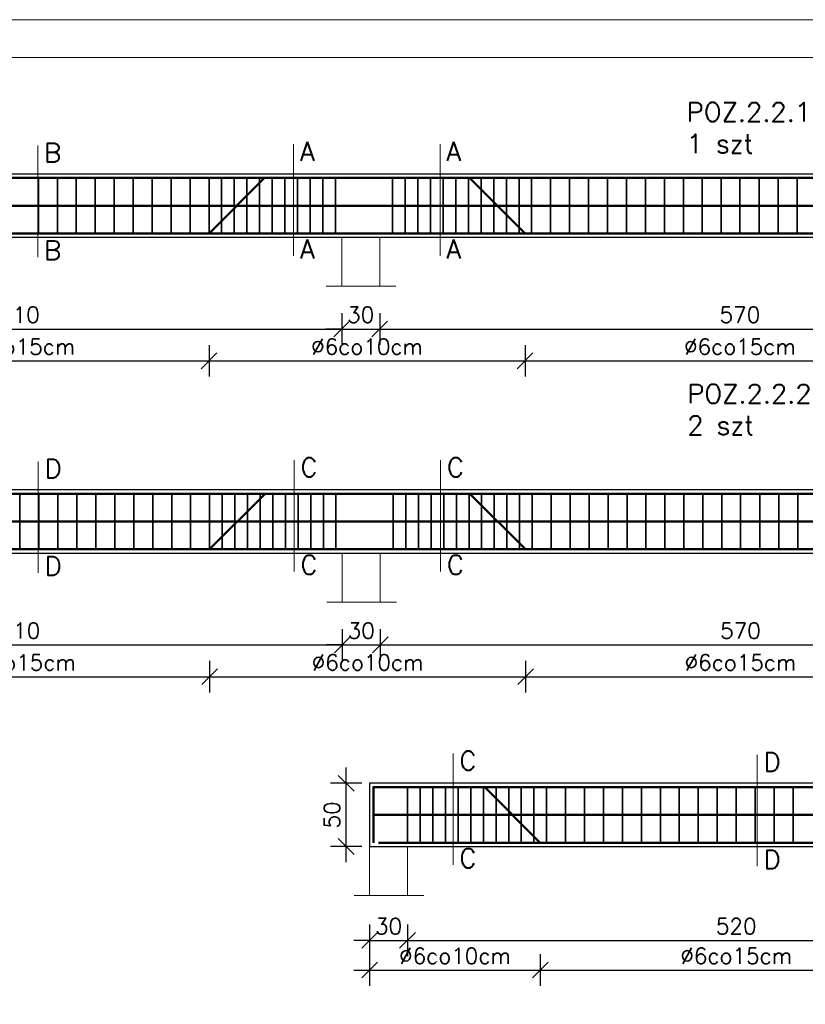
# Model space of a CAD drawing. Extents: x -19 to 9300416, y -12 to 10688993.
# Tile 37 of 106: x 4612697 to 4613319, y 5313402 to 5314181. Entities that reach past the tile are written whole.
import ezdxf

# ---------------------------------------------------------------- set-up
doc = ezdxf.new("R2010")
doc.units = 0
doc.header["$MEASUREMENT"] = 0
for name, color, linetype, lineweight in [('hatch', 253, 'Continuous', 0), ('K-SCIANY CIENKI', 163, 'Continuous', 30), ('K-STAL', 114, 'Continuous', 50), ('K-STAL CIENKI', 92, 'Continuous', 35), ('K-WYMIARY', 7, 'Continuous', 15)]:
    doc.layers.add(name, color=color, linetype=linetype, lineweight=lineweight)
doc.styles.add('Simplex', font='simplex.shx')
doc.dimstyles.new('1do50', dxfattribs={"dimscale": 5, "dimtxt": 2.5, "dimasz": 2.5, "dimexe": 2.5, "dimexo": 0.5, "dimgap": 1, "dimtad": 1, "dimdec": 1, "dimrnd": 0.5, "dimzin": 12, "dimdsep": 46, "dimtxsty": 'Simplex', "dimblk": 'OBLIQUE', "dimcen": 0.5, "dimdle": 2.5, "dimclrd": 256, "dimclre": 256, "dimclrt": 256, "dimadec": 1, "dimazin": 3, "dimtfac": 1, "dimtdec": 1, "dimtix": 1, "dimtmove": 0, "dimatfit": 3, "dimfxl": 0, "dimtolj": 1, "dimtzin": 0, "dimarcsym": 0})

# ---------------------------------------------------------------- blocks, each defined once
blk = doc.blocks.new('_Oblique')
at = {"color": 0, "linetype": 'ByBlock', "lineweight": -2}
blk.add_line((-0.5, -0.5), (0.5, 0.5), dxfattribs=at)
blk = doc.blocks.new('*D1210')
at = {"layer": 'Defpoints', "color": 0, "lineweight": 0, "ltscale": 40}
for p in [(4612952.12, 5313989.42), (4612442.12, 5313980.21), (4612952.12, 5313936.2)]:
    blk.add_point(p, dxfattribs=at)
at = {"layer": 'K-WYMIARY', "lineweight": -2, "ltscale": 40}
for p, q in [((4612442.12, 5313948.7), (4612442.12, 5313923.7)), ((4612952.12, 5313948.7), (4612952.12, 5313923.7)), ((4612429.62, 5313936.2), (4612964.62, 5313936.2))]:
    blk.add_line(p, q, dxfattribs=at)
at = {"layer": 'K-WYMIARY', "lineweight": -2, "ltscale": 40, "xscale": 12.5, "yscale": 12.5, "zscale": 12.5, "rotation": 180}
blk.add_blockref('_Oblique', (4612442.12, 5313936.2), dxfattribs=at)
at = {"layer": 'K-WYMIARY', "lineweight": -2, "ltscale": 40, "xscale": 12.5, "yscale": 12.5, "zscale": 12.5}
blk.add_blockref('_Oblique', (4612952.12, 5313936.2), dxfattribs=at)
at = {"layer": 'K-WYMIARY', "lineweight": 0, "ltscale": 40, "insert": (4612697.12, 5313947.45), "char_height": 12.5, "attachment_point": 5, "style": 'Simplex'}
blk.add_mtext('\\A1;510', dxfattribs=at)
blk = doc.blocks.new('*D1212')
at = {"layer": 'Defpoints', "color": 0, "lineweight": 0, "ltscale": 40}
for p in [(4612952.12, 5313989.42), (4612982.12, 5313970), (4612982.12, 5313936.2)]:
    blk.add_point(p, dxfattribs=at)
at = {"layer": 'K-WYMIARY', "lineweight": -2, "ltscale": 40}
for p, q in [((4612952.12, 5313948.7), (4612952.12, 5313923.7)), ((4612982.12, 5313948.7), (4612982.12, 5313923.7)), ((4612952.12, 5313936.2), (4612939.62, 5313936.2)), ((4612952.12, 5313936.2), (4612982.12, 5313936.2)), ((4612982.12, 5313936.2), (4612994.62, 5313936.2))]:
    blk.add_line(p, q, dxfattribs=at)
at = {"layer": 'K-WYMIARY', "lineweight": -2, "ltscale": 40, "xscale": 12.5, "yscale": 12.5, "zscale": 12.5}
blk.add_blockref('_Oblique', (4612952.12, 5313936.2), dxfattribs=at)
at = {"layer": 'K-WYMIARY', "lineweight": -2, "ltscale": 40, "xscale": 12.5, "yscale": 12.5, "zscale": 12.5, "rotation": 180}
blk.add_blockref('_Oblique', (4612982.12, 5313936.2), dxfattribs=at)
at = {"layer": 'K-WYMIARY', "lineweight": 0, "ltscale": 40, "insert": (4612967.12, 5313947.45), "char_height": 12.5, "attachment_point": 5, "style": 'Simplex'}
blk.add_mtext('\\A1;30', dxfattribs=at)
blk = doc.blocks.new('*D1213')
at = {"layer": 'Defpoints', "color": 0, "lineweight": 0, "ltscale": 40}
for p in [(4612982.12, 5313970), (4613552.12, 5313970), (4613552.12, 5313936.2)]:
    blk.add_point(p, dxfattribs=at)
at = {"layer": 'K-WYMIARY', "lineweight": -2, "ltscale": 40}
for p, q in [((4612982.12, 5313948.7), (4612982.12, 5313923.7)), ((4613552.12, 5313948.7), (4613552.12, 5313923.7)), ((4612969.62, 5313936.2), (4613564.62, 5313936.2))]:
    blk.add_line(p, q, dxfattribs=at)
at = {"layer": 'K-WYMIARY', "lineweight": -2, "ltscale": 40, "xscale": 12.5, "yscale": 12.5, "zscale": 12.5, "rotation": 180}
blk.add_blockref('_Oblique', (4612982.12, 5313936.2), dxfattribs=at)
at = {"layer": 'K-WYMIARY', "lineweight": -2, "ltscale": 40, "xscale": 12.5, "yscale": 12.5, "zscale": 12.5}
blk.add_blockref('_Oblique', (4613552.12, 5313936.2), dxfattribs=at)
at = {"layer": 'K-WYMIARY', "lineweight": 0, "ltscale": 40, "insert": (4613267.12, 5313947.45), "char_height": 12.5, "attachment_point": 5, "style": 'Simplex'}
blk.add_mtext('\\A1;570', dxfattribs=at)
blk = doc.blocks.new('*D1218')
at = {"layer": 'Defpoints', "color": 0, "lineweight": 0, "ltscale": 40}
for p in [(4612847.12, 5314008.83), (4612547.12, 5313936.2), (4612847.12, 5313911.01)]:
    blk.add_point(p, dxfattribs=at)
at = {"layer": 'K-WYMIARY', "lineweight": -2, "ltscale": 40}
for p, q in [((4612547.12, 5313923.51), (4612547.12, 5313898.51)), ((4612847.12, 5313923.51), (4612847.12, 5313898.51)), ((4612534.62, 5313911.01), (4612859.62, 5313911.01))]:
    blk.add_line(p, q, dxfattribs=at)
at = {"layer": 'K-WYMIARY', "lineweight": -2, "ltscale": 40, "xscale": 12.5, "yscale": 12.5, "zscale": 12.5, "rotation": 180}
blk.add_blockref('_Oblique', (4612547.12, 5313911.01), dxfattribs=at)
at = {"layer": 'K-WYMIARY', "lineweight": -2, "ltscale": 40, "xscale": 12.5, "yscale": 12.5, "zscale": 12.5}
blk.add_blockref('_Oblique', (4612847.12, 5313911.01), dxfattribs=at)
at = {"layer": 'K-WYMIARY', "lineweight": 0, "ltscale": 40, "insert": (4612697.12, 5313922.26), "char_height": 12.5, "attachment_point": 5, "style": 'Simplex'}
blk.add_mtext('\\A1;∅6co15cm', dxfattribs=at)
blk = doc.blocks.new('*D1219')
at = {"layer": 'Defpoints', "color": 0, "lineweight": 0, "ltscale": 40}
for p in [(4612847.12, 5314008.83), (4613097.12, 5314008.83), (4613097.12, 5313911.01)]:
    blk.add_point(p, dxfattribs=at)
at = {"layer": 'K-WYMIARY', "lineweight": -2, "ltscale": 40}
for p, q in [((4612847.12, 5313923.51), (4612847.12, 5313898.51)), ((4613097.12, 5313923.51), (4613097.12, 5313898.51)), ((4612834.62, 5313911.01), (4613109.62, 5313911.01))]:
    blk.add_line(p, q, dxfattribs=at)
at = {"layer": 'K-WYMIARY', "lineweight": -2, "ltscale": 40, "xscale": 12.5, "yscale": 12.5, "zscale": 12.5, "rotation": 180}
blk.add_blockref('_Oblique', (4612847.12, 5313911.01), dxfattribs=at)
at = {"layer": 'K-WYMIARY', "lineweight": -2, "ltscale": 40, "xscale": 12.5, "yscale": 12.5, "zscale": 12.5}
blk.add_blockref('_Oblique', (4613097.12, 5313911.01), dxfattribs=at)
at = {"layer": 'K-WYMIARY', "lineweight": 0, "ltscale": 40, "insert": (4612972.12, 5313922.26), "char_height": 12.5, "attachment_point": 5, "style": 'Simplex'}
blk.add_mtext('\\A1;∅6co10cm', dxfattribs=at)
blk = doc.blocks.new('*D1220')
at = {"layer": 'Defpoints', "color": 0, "lineweight": 0, "ltscale": 40}
for p in [(4613097.12, 5314008.83), (4613437.12, 5314008.83), (4613437.12, 5313911.01)]:
    blk.add_point(p, dxfattribs=at)
at = {"layer": 'K-WYMIARY', "lineweight": -2, "ltscale": 40}
for p, q in [((4613097.12, 5313923.51), (4613097.12, 5313898.51)), ((4613437.12, 5313923.51), (4613437.12, 5313898.51)), ((4613084.62, 5313911.01), (4613449.62, 5313911.01))]:
    blk.add_line(p, q, dxfattribs=at)
at = {"layer": 'K-WYMIARY', "lineweight": -2, "ltscale": 40, "xscale": 12.5, "yscale": 12.5, "zscale": 12.5, "rotation": 180}
blk.add_blockref('_Oblique', (4613097.12, 5313911.01), dxfattribs=at)
at = {"layer": 'K-WYMIARY', "lineweight": -2, "ltscale": 40, "xscale": 12.5, "yscale": 12.5, "zscale": 12.5}
blk.add_blockref('_Oblique', (4613437.12, 5313911.01), dxfattribs=at)
at = {"layer": 'K-WYMIARY', "lineweight": 0, "ltscale": 40, "insert": (4613267.12, 5313922.26), "char_height": 12.5, "attachment_point": 5, "style": 'Simplex'}
blk.add_mtext('\\A1;∅6co15cm', dxfattribs=at)
blk = doc.blocks.new('*D1224')
at = {"layer": 'Defpoints', "color": 0, "lineweight": 0, "ltscale": 40}
for p in [(4612952.57, 5313739.44), (4612442.57, 5313730.23), (4612952.57, 5313686.22)]:
    blk.add_point(p, dxfattribs=at)
at = {"layer": 'K-WYMIARY', "lineweight": -2, "ltscale": 40}
for p, q in [((4612442.57, 5313698.72), (4612442.57, 5313673.72)), ((4612952.57, 5313698.72), (4612952.57, 5313673.72)), ((4612430.07, 5313686.22), (4612965.07, 5313686.22))]:
    blk.add_line(p, q, dxfattribs=at)
at = {"layer": 'K-WYMIARY', "lineweight": -2, "ltscale": 40, "xscale": 12.5, "yscale": 12.5, "zscale": 12.5, "rotation": 180}
blk.add_blockref('_Oblique', (4612442.57, 5313686.22), dxfattribs=at)
at = {"layer": 'K-WYMIARY', "lineweight": -2, "ltscale": 40, "xscale": 12.5, "yscale": 12.5, "zscale": 12.5}
blk.add_blockref('_Oblique', (4612952.57, 5313686.22), dxfattribs=at)
at = {"layer": 'K-WYMIARY', "lineweight": 0, "ltscale": 40, "insert": (4612697.57, 5313697.47), "char_height": 12.5, "attachment_point": 5, "style": 'Simplex'}
blk.add_mtext('\\A1;510', dxfattribs=at)
blk = doc.blocks.new('*D1226')
at = {"layer": 'Defpoints', "color": 0, "lineweight": 0, "ltscale": 40}
for p in [(4612952.57, 5313739.44), (4612982.57, 5313720.02), (4612982.57, 5313686.22)]:
    blk.add_point(p, dxfattribs=at)
at = {"layer": 'K-WYMIARY', "lineweight": -2, "ltscale": 40}
for p, q in [((4612952.57, 5313698.72), (4612952.57, 5313673.72)), ((4612982.57, 5313698.72), (4612982.57, 5313673.72)), ((4612952.57, 5313686.22), (4612940.07, 5313686.22)), ((4612952.57, 5313686.22), (4612982.57, 5313686.22)), ((4612982.57, 5313686.22), (4612995.07, 5313686.22))]:
    blk.add_line(p, q, dxfattribs=at)
at = {"layer": 'K-WYMIARY', "lineweight": -2, "ltscale": 40, "xscale": 12.5, "yscale": 12.5, "zscale": 12.5}
blk.add_blockref('_Oblique', (4612952.57, 5313686.22), dxfattribs=at)
at = {"layer": 'K-WYMIARY', "lineweight": -2, "ltscale": 40, "xscale": 12.5, "yscale": 12.5, "zscale": 12.5, "rotation": 180}
blk.add_blockref('_Oblique', (4612982.57, 5313686.22), dxfattribs=at)
at = {"layer": 'K-WYMIARY', "lineweight": 0, "ltscale": 40, "insert": (4612967.57, 5313697.47), "char_height": 12.5, "attachment_point": 5, "style": 'Simplex'}
blk.add_mtext('\\A1;30', dxfattribs=at)
blk = doc.blocks.new('*D1227')
at = {"layer": 'Defpoints', "color": 0, "lineweight": 0, "ltscale": 40}
for p in [(4612982.57, 5313720.02), (4613552.57, 5313720.02), (4613552.57, 5313686.22)]:
    blk.add_point(p, dxfattribs=at)
at = {"layer": 'K-WYMIARY', "lineweight": -2, "ltscale": 40}
for p, q in [((4612982.57, 5313698.72), (4612982.57, 5313673.72)), ((4613552.57, 5313698.72), (4613552.57, 5313673.72)), ((4612970.07, 5313686.22), (4613565.07, 5313686.22))]:
    blk.add_line(p, q, dxfattribs=at)
at = {"layer": 'K-WYMIARY', "lineweight": -2, "ltscale": 40, "xscale": 12.5, "yscale": 12.5, "zscale": 12.5, "rotation": 180}
blk.add_blockref('_Oblique', (4612982.57, 5313686.22), dxfattribs=at)
at = {"layer": 'K-WYMIARY', "lineweight": -2, "ltscale": 40, "xscale": 12.5, "yscale": 12.5, "zscale": 12.5}
blk.add_blockref('_Oblique', (4613552.57, 5313686.22), dxfattribs=at)
at = {"layer": 'K-WYMIARY', "lineweight": 0, "ltscale": 40, "insert": (4613267.57, 5313697.47), "char_height": 12.5, "attachment_point": 5, "style": 'Simplex'}
blk.add_mtext('\\A1;570', dxfattribs=at)
blk = doc.blocks.new('*D1232')
at = {"layer": 'Defpoints', "color": 0, "lineweight": 0, "ltscale": 40}
for p in [(4612847.57, 5313758.85), (4612547.57, 5313686.22), (4612847.57, 5313661.03)]:
    blk.add_point(p, dxfattribs=at)
at = {"layer": 'K-WYMIARY', "lineweight": -2, "ltscale": 40}
for p, q in [((4612547.57, 5313673.53), (4612547.57, 5313648.53)), ((4612847.57, 5313673.53), (4612847.57, 5313648.53)), ((4612535.07, 5313661.03), (4612860.07, 5313661.03))]:
    blk.add_line(p, q, dxfattribs=at)
at = {"layer": 'K-WYMIARY', "lineweight": -2, "ltscale": 40, "xscale": 12.5, "yscale": 12.5, "zscale": 12.5, "rotation": 180}
blk.add_blockref('_Oblique', (4612547.57, 5313661.03), dxfattribs=at)
at = {"layer": 'K-WYMIARY', "lineweight": -2, "ltscale": 40, "xscale": 12.5, "yscale": 12.5, "zscale": 12.5}
blk.add_blockref('_Oblique', (4612847.57, 5313661.03), dxfattribs=at)
at = {"layer": 'K-WYMIARY', "lineweight": 0, "ltscale": 40, "insert": (4612697.57, 5313672.28), "char_height": 12.5, "attachment_point": 5, "style": 'Simplex'}
blk.add_mtext('\\A1;∅6co15cm', dxfattribs=at)
blk = doc.blocks.new('*D1233')
at = {"layer": 'Defpoints', "color": 0, "lineweight": 0, "ltscale": 40}
for p in [(4612847.57, 5313758.85), (4613097.57, 5313758.85), (4613097.57, 5313661.03)]:
    blk.add_point(p, dxfattribs=at)
at = {"layer": 'K-WYMIARY', "lineweight": -2, "ltscale": 40}
for p, q in [((4612847.57, 5313673.53), (4612847.57, 5313648.53)), ((4613097.57, 5313673.53), (4613097.57, 5313648.53)), ((4612835.07, 5313661.03), (4613110.07, 5313661.03))]:
    blk.add_line(p, q, dxfattribs=at)
at = {"layer": 'K-WYMIARY', "lineweight": -2, "ltscale": 40, "xscale": 12.5, "yscale": 12.5, "zscale": 12.5, "rotation": 180}
blk.add_blockref('_Oblique', (4612847.57, 5313661.03), dxfattribs=at)
at = {"layer": 'K-WYMIARY', "lineweight": -2, "ltscale": 40, "xscale": 12.5, "yscale": 12.5, "zscale": 12.5}
blk.add_blockref('_Oblique', (4613097.57, 5313661.03), dxfattribs=at)
at = {"layer": 'K-WYMIARY', "lineweight": 0, "ltscale": 40, "insert": (4612972.57, 5313672.28), "char_height": 12.5, "attachment_point": 5, "style": 'Simplex'}
blk.add_mtext('\\A1;∅6co10cm', dxfattribs=at)
blk = doc.blocks.new('*D1234')
at = {"layer": 'Defpoints', "color": 0, "lineweight": 0, "ltscale": 40}
for p in [(4613097.57, 5313758.85), (4613437.57, 5313758.85), (4613437.57, 5313661.03)]:
    blk.add_point(p, dxfattribs=at)
at = {"layer": 'K-WYMIARY', "lineweight": -2, "ltscale": 40}
for p, q in [((4613097.57, 5313673.53), (4613097.57, 5313648.53)), ((4613437.57, 5313673.53), (4613437.57, 5313648.53)), ((4613085.07, 5313661.03), (4613450.07, 5313661.03))]:
    blk.add_line(p, q, dxfattribs=at)
at = {"layer": 'K-WYMIARY', "lineweight": -2, "ltscale": 40, "xscale": 12.5, "yscale": 12.5, "zscale": 12.5, "rotation": 180}
blk.add_blockref('_Oblique', (4613097.57, 5313661.03), dxfattribs=at)
at = {"layer": 'K-WYMIARY', "lineweight": -2, "ltscale": 40, "xscale": 12.5, "yscale": 12.5, "zscale": 12.5}
blk.add_blockref('_Oblique', (4613437.57, 5313661.03), dxfattribs=at)
at = {"layer": 'K-WYMIARY', "lineweight": 0, "ltscale": 40, "insert": (4613267.57, 5313672.28), "char_height": 12.5, "attachment_point": 5, "style": 'Simplex'}
blk.add_mtext('\\A1;∅6co15cm', dxfattribs=at)
blk = doc.blocks.new('*D1254')
at = {"layer": 'Defpoints', "color": 0, "lineweight": 0, "ltscale": 40}
for p in [(4612974.19, 5313487.79), (4613109.19, 5313453.99), (4613109.19, 5313428.8)]:
    blk.add_point(p, dxfattribs=at)
at = {"layer": 'K-WYMIARY', "lineweight": -2, "ltscale": 40}
for p, q in [((4612974.19, 5313441.3), (4612974.19, 5313416.3)), ((4613109.19, 5313441.3), (4613109.19, 5313416.3)), ((4612961.69, 5313428.8), (4613121.69, 5313428.8))]:
    blk.add_line(p, q, dxfattribs=at)
at = {"layer": 'K-WYMIARY', "lineweight": -2, "ltscale": 40, "xscale": 12.5, "yscale": 12.5, "zscale": 12.5, "rotation": 180}
blk.add_blockref('_Oblique', (4612974.19, 5313428.8), dxfattribs=at)
at = {"layer": 'K-WYMIARY', "lineweight": -2, "ltscale": 40, "xscale": 12.5, "yscale": 12.5, "zscale": 12.5}
blk.add_blockref('_Oblique', (4613109.19, 5313428.8), dxfattribs=at)
at = {"layer": 'K-WYMIARY', "lineweight": 0, "ltscale": 40, "insert": (4613041.69, 5313440.05), "char_height": 12.5, "attachment_point": 5, "style": 'Simplex'}
blk.add_mtext('\\A1;∅6co10cm', dxfattribs=at)
blk = doc.blocks.new('*D1255')
at = {"layer": 'Defpoints', "color": 0, "lineweight": 0, "ltscale": 40}
for p in [(4613419.19, 5313526.61), (4613109.19, 5313453.99), (4613419.19, 5313428.8)]:
    blk.add_point(p, dxfattribs=at)
at = {"layer": 'K-WYMIARY', "lineweight": -2, "ltscale": 40}
for p, q in [((4613109.19, 5313441.3), (4613109.19, 5313416.3)), ((4613419.19, 5313441.3), (4613419.19, 5313416.3)), ((4613096.69, 5313428.8), (4613431.69, 5313428.8))]:
    blk.add_line(p, q, dxfattribs=at)
at = {"layer": 'K-WYMIARY', "lineweight": -2, "ltscale": 40, "xscale": 12.5, "yscale": 12.5, "zscale": 12.5, "rotation": 180}
blk.add_blockref('_Oblique', (4613109.19, 5313428.8), dxfattribs=at)
at = {"layer": 'K-WYMIARY', "lineweight": -2, "ltscale": 40, "xscale": 12.5, "yscale": 12.5, "zscale": 12.5}
blk.add_blockref('_Oblique', (4613419.19, 5313428.8), dxfattribs=at)
at = {"layer": 'K-WYMIARY', "lineweight": 0, "ltscale": 40, "insert": (4613264.19, 5313440.05), "char_height": 12.5, "attachment_point": 5, "style": 'Simplex'}
blk.add_mtext('\\A1;∅6co15cm', dxfattribs=at)
blk = doc.blocks.new('*D1259')
at = {"layer": 'Defpoints', "color": 0, "lineweight": 0, "ltscale": 40}
for p in [(4612974.19, 5313526.61), (4613004.19, 5313526.61), (4613004.19, 5313452.28)]:
    blk.add_point(p, dxfattribs=at)
at = {"layer": 'K-WYMIARY', "lineweight": -2, "ltscale": 40}
for p, q in [((4612974.19, 5313464.78), (4612974.19, 5313439.78)), ((4613004.19, 5313464.78), (4613004.19, 5313439.78)), ((4612974.19, 5313452.28), (4612961.69, 5313452.28)), ((4612974.19, 5313452.28), (4613004.19, 5313452.28)), ((4613004.19, 5313452.28), (4613016.69, 5313452.28))]:
    blk.add_line(p, q, dxfattribs=at)
at = {"layer": 'K-WYMIARY', "lineweight": -2, "ltscale": 40, "xscale": 12.5, "yscale": 12.5, "zscale": 12.5}
blk.add_blockref('_Oblique', (4612974.19, 5313452.28), dxfattribs=at)
at = {"layer": 'K-WYMIARY', "lineweight": -2, "ltscale": 40, "xscale": 12.5, "yscale": 12.5, "zscale": 12.5, "rotation": 180}
blk.add_blockref('_Oblique', (4613004.19, 5313452.28), dxfattribs=at)
at = {"layer": 'K-WYMIARY', "lineweight": 0, "ltscale": 40, "insert": (4612989.19, 5313463.53), "char_height": 12.5, "attachment_point": 5, "style": 'Simplex'}
blk.add_mtext('\\A1;30', dxfattribs=at)
blk = doc.blocks.new('*D1260')
at = {"layer": 'Defpoints', "color": 0, "lineweight": 0, "ltscale": 40}
for p in [(4613004.19, 5313526.61), (4613524.19, 5313487.79), (4613524.19, 5313452.28)]:
    blk.add_point(p, dxfattribs=at)
at = {"layer": 'K-WYMIARY', "lineweight": -2, "ltscale": 40}
for p, q in [((4613004.19, 5313464.78), (4613004.19, 5313439.78)), ((4613524.19, 5313464.78), (4613524.19, 5313439.78)), ((4612991.69, 5313452.28), (4613536.69, 5313452.28))]:
    blk.add_line(p, q, dxfattribs=at)
at = {"layer": 'K-WYMIARY', "lineweight": -2, "ltscale": 40, "xscale": 12.5, "yscale": 12.5, "zscale": 12.5, "rotation": 180}
blk.add_blockref('_Oblique', (4613004.19, 5313452.28), dxfattribs=at)
at = {"layer": 'K-WYMIARY', "lineweight": -2, "ltscale": 40, "xscale": 12.5, "yscale": 12.5, "zscale": 12.5}
blk.add_blockref('_Oblique', (4613524.19, 5313452.28), dxfattribs=at)
at = {"layer": 'K-WYMIARY', "lineweight": 0, "ltscale": 40, "insert": (4613264.19, 5313463.53), "char_height": 12.5, "attachment_point": 5, "style": 'Simplex'}
blk.add_mtext('\\A1;520', dxfattribs=at)
blk = doc.blocks.new('*D1276')
at = {"layer": 'Defpoints', "color": 0, "lineweight": 0, "ltscale": 40}
for p in [(4612955.6, 5313576.61), (4614124.19, 5313576.61), (4614124.19, 5313526.61)]:
    blk.add_point(p, dxfattribs=at)
at = {"layer": 'K-WYMIARY', "lineweight": -2, "ltscale": 40}
for p, q in [((4612955.6, 5313514.11), (4612955.6, 5313589.11)), ((4612968.1, 5313576.61), (4612943.1, 5313576.61)), ((4612968.1, 5313526.61), (4612943.1, 5313526.61))]:
    blk.add_line(p, q, dxfattribs=at)
at = {"layer": 'K-WYMIARY', "lineweight": -2, "ltscale": 40, "xscale": 12.5, "yscale": 12.5, "zscale": 12.5}
for p, rotation in [((4612955.6, 5313576.61), 90), ((4612955.6, 5313526.61), 270)]:
    blk.add_blockref('_Oblique', p, dxfattribs=dict(at, rotation=rotation))
at = {"layer": 'K-WYMIARY', "lineweight": 0, "ltscale": 40, "insert": (4612944.35, 5313551.61), "char_height": 12.5, "attachment_point": 5, "rotation": 90, "style": 'Simplex'}
blk.add_mtext('\\A1;50', dxfattribs=at)
blk = doc.blocks.new('*D1277')
at = {"layer": 'Defpoints', "color": 0, "lineweight": 0, "ltscale": 40}
for p in [(4612398.63, 5313808.85), (4614122.57, 5313808.85), (4614122.57, 5313758.85)]:
    blk.add_point(p, dxfattribs=at)
at = {"layer": 'K-WYMIARY', "lineweight": -2, "ltscale": 40}
for p, q in [((4612398.63, 5313746.35), (4612398.63, 5313821.35)), ((4612411.13, 5313808.85), (4612386.13, 5313808.85)), ((4612411.13, 5313758.85), (4612386.13, 5313758.85))]:
    blk.add_line(p, q, dxfattribs=at)
at = {"layer": 'K-WYMIARY', "lineweight": -2, "ltscale": 40, "xscale": 12.5, "yscale": 12.5, "zscale": 12.5}
for p, rotation in [((4612398.63, 5313808.85), 90), ((4612398.63, 5313758.85), 270)]:
    blk.add_blockref('_Oblique', p, dxfattribs=dict(at, rotation=rotation))
at = {"layer": 'K-WYMIARY', "lineweight": 0, "ltscale": 40, "insert": (4612387.38, 5313783.85), "char_height": 12.5, "attachment_point": 5, "rotation": 90, "style": 'Simplex'}
blk.add_mtext('\\A1;50', dxfattribs=at)
blk = doc.blocks.new('*D1278')
at = {"layer": 'Defpoints', "color": 0, "lineweight": 0, "ltscale": 40}
for p in [(4612398.02, 5314058.83), (4614122.12, 5314058.83), (4614122.12, 5314008.83)]:
    blk.add_point(p, dxfattribs=at)
at = {"layer": 'K-WYMIARY', "lineweight": -2, "ltscale": 40}
for p, q in [((4612398.02, 5313996.33), (4612398.02, 5314071.33)), ((4612410.52, 5314058.83), (4612385.52, 5314058.83)), ((4612410.52, 5314008.83), (4612385.52, 5314008.83))]:
    blk.add_line(p, q, dxfattribs=at)
at = {"layer": 'K-WYMIARY', "lineweight": -2, "ltscale": 40, "xscale": 12.5, "yscale": 12.5, "zscale": 12.5}
for p, rotation in [((4612398.02, 5314058.83), 90), ((4612398.02, 5314008.83), 270)]:
    blk.add_blockref('_Oblique', p, dxfattribs=dict(at, rotation=rotation))
at = {"layer": 'K-WYMIARY', "lineweight": 0, "ltscale": 40, "insert": (4612386.77, 5314033.83), "char_height": 12.5, "attachment_point": 5, "rotation": 90, "style": 'Simplex'}
blk.add_mtext('\\A1;50', dxfattribs=at)

msp = doc.modelspace()

# ---------------------------------------------------------------- linework, layer by layer
at = {"layer": 'hatch', "color": 252}
for points in [[(4612076.09, 5312707.03), (4614176.09, 5312707.03), (4614176.09, 5314181.03), (4612076.09, 5314181.03)], [(4612076.09, 5312707.03), (4614176.09, 5312707.03), (4614176.09, 5314181.03), (4612076.09, 5314181.03)], [(4612236.09, 5314151.03), (4614146.09, 5314151.03), (4614146.09, 5312737.03), (4612236.09, 5312737.03)]]:
    msp.add_lwpolyline(points, close=True, dxfattribs=at)
at = {"layer": 'K-SCIANY CIENKI'}
for points in [[(4612412.12, 5314008.83), (4614122.12, 5314008.83), (4614122.12, 5314058.83), (4612412.12, 5314058.83)], [(4612412.57, 5313758.85), (4614122.57, 5313758.85), (4614122.57, 5313808.85), (4612412.57, 5313808.85)], [(4612974.19, 5313526.61), (4614124.19, 5313526.61), (4614124.19, 5313576.61), (4612974.19, 5313576.61)]]:
    msp.add_lwpolyline(points, close=True, dxfattribs=at)
at = {"layer": 'K-STAL'}
for points in [[(4612415.12, 5314055.83), (4614119.12, 5314055.83)], [(4612847.12, 5314011.83), (4612891.12, 5314055.83), (4613053.12, 5314055.83), (4613097.12, 5314011.83)], [(4612415.12, 5314033.83), (4614119.12, 5314033.83)], [(4614117.61, 5314011.83), (4612417.12, 5314011.83)], [(4612415.57, 5313805.85), (4614119.57, 5313805.85)], [(4612847.57, 5313761.85), (4612891.57, 5313805.85), (4613053.57, 5313805.85), (4613097.57, 5313761.85)], [(4612415.57, 5313783.85), (4614119.57, 5313783.85)], [(4614118.06, 5313761.85), (4612417.56, 5313761.85)], [(4612977.19, 5313529.61), (4612977.19, 5313573.61), (4614121.19, 5313573.61), (4614121.19, 5313529.61)], [(4612977.19, 5313573.61), (4613065.19, 5313573.61), (4613109.19, 5313529.61)], [(4612977.19, 5313551.61), (4614121.19, 5313551.61)], [(4614118.52, 5313529.61), (4612981.15, 5313529.61)]]:
    msp.add_lwpolyline(points, dxfattribs=at)
at = {"layer": 'K-STAL CIENKI', "color": 2}
for p, q in [((4612712.12, 5314011.83), (4612712.12, 5314055.83)), ((4612727.12, 5314011.83), (4612727.12, 5314055.83)), ((4612742.12, 5314011.83), (4612742.12, 5314055.83)), ((4612757.12, 5314011.83), (4612757.12, 5314055.83)), ((4612772.12, 5314011.83), (4612772.12, 5314055.83)), ((4612787.12, 5314011.83), (4612787.12, 5314055.83)), ((4612802.12, 5314011.83), (4612802.12, 5314055.83)), ((4612817.12, 5314011.83), (4612817.12, 5314055.83)), ((4612832.12, 5314011.83), (4612832.12, 5314055.83)), ((4612847.12, 5314011.83), (4612847.12, 5314055.83)), ((4612857.12, 5314011.83), (4612857.12, 5314055.83)), ((4612867.12, 5314011.83), (4612867.12, 5314055.83)), ((4612877.12, 5314011.83), (4612877.12, 5314055.83)), ((4612887.12, 5314011.83), (4612887.12, 5314055.83)), ((4612897.12, 5314011.83), (4612897.12, 5314055.83)), ((4612907.12, 5314011.83), (4612907.12, 5314055.83)), ((4612917.12, 5314011.83), (4612917.12, 5314055.83)), ((4612927.12, 5314011.83), (4612927.12, 5314055.83)), ((4612937.12, 5314011.83), (4612937.12, 5314055.83)), ((4612947.12, 5314011.83), (4612947.12, 5314055.83)), ((4612992.36, 5314011.83), (4612992.36, 5314055.83)), ((4613002.36, 5314011.83), (4613002.36, 5314055.83)), ((4613012.36, 5314011.83), (4613012.36, 5314055.83)), ((4613022.36, 5314011.83), (4613022.36, 5314055.83)), ((4613032.36, 5314011.83), (4613032.36, 5314055.83)), ((4613042.36, 5314011.83), (4613042.36, 5314055.83)), ((4613052.36, 5314011.83), (4613052.36, 5314055.83)), ((4613062.36, 5314011.83), (4613062.36, 5314055.83)), ((4613072.36, 5314011.83), (4613072.36, 5314055.83)), ((4613082.36, 5314011.83), (4613082.36, 5314055.83)), ((4613092.36, 5314011.83), (4613092.36, 5314055.83)), ((4613102.36, 5314011.83), (4613102.36, 5314055.83)), ((4613117.36, 5314011.83), (4613117.36, 5314055.83)), ((4613132.36, 5314011.83), (4613132.36, 5314055.83)), ((4613147.36, 5314011.83), (4613147.36, 5314055.83)), ((4613162.36, 5314011.83), (4613162.36, 5314055.83)), ((4613177.36, 5314011.83), (4613177.36, 5314055.83)), ((4613192.36, 5314011.83), (4613192.36, 5314055.83)), ((4613207.36, 5314011.83), (4613207.36, 5314055.83)), ((4613222.36, 5314011.83), (4613222.36, 5314055.83)), ((4613237.36, 5314011.83), (4613237.36, 5314055.83)), ((4613252.36, 5314011.83), (4613252.36, 5314055.83)), ((4613267.12, 5314011.83), (4613267.12, 5314055.83)), ((4613282.36, 5314011.83), (4613282.36, 5314055.83)), ((4613297.36, 5314011.83), (4613297.36, 5314055.83)), ((4613312.36, 5314011.83), (4613312.36, 5314055.83)), ((4612697.57, 5313761.85), (4612697.57, 5313805.85)), ((4612712.57, 5313761.85), (4612712.57, 5313805.85)), ((4612727.57, 5313761.85), (4612727.57, 5313805.85)), ((4612742.57, 5313761.85), (4612742.57, 5313805.85)), ((4612757.57, 5313761.85), (4612757.57, 5313805.85)), ((4612772.57, 5313761.85), (4612772.57, 5313805.85)), ((4612787.57, 5313761.85), (4612787.57, 5313805.85)), ((4612802.57, 5313761.85), (4612802.57, 5313805.85)), ((4612817.57, 5313761.85), (4612817.57, 5313805.85)), ((4612832.57, 5313761.85), (4612832.57, 5313805.85)), ((4612847.57, 5313761.85), (4612847.57, 5313805.85)), ((4612857.57, 5313761.85), (4612857.57, 5313805.85)), ((4612867.57, 5313761.85), (4612867.57, 5313805.85)), ((4612877.57, 5313761.85), (4612877.57, 5313805.85)), ((4612887.57, 5313761.85), (4612887.57, 5313805.85)), ((4612897.57, 5313761.85), (4612897.57, 5313805.85)), ((4612907.57, 5313761.85), (4612907.57, 5313805.85)), ((4612917.57, 5313761.85), (4612917.57, 5313805.85)), ((4612927.57, 5313761.85), (4612927.57, 5313805.85)), ((4612937.57, 5313761.85), (4612937.57, 5313805.85)), ((4612947.57, 5313761.85), (4612947.57, 5313805.85)), ((4612992.81, 5313761.85), (4612992.81, 5313805.85)), ((4613002.81, 5313761.85), (4613002.81, 5313805.85)), ((4613012.81, 5313761.85), (4613012.81, 5313805.85)), ((4613022.81, 5313761.85), (4613022.81, 5313805.85)), ((4613032.81, 5313761.85), (4613032.81, 5313805.85)), ((4613042.81, 5313761.85), (4613042.81, 5313805.85)), ((4613052.81, 5313761.85), (4613052.81, 5313805.85)), ((4613062.81, 5313761.85), (4613062.81, 5313805.85)), ((4613072.81, 5313761.85), (4613072.81, 5313805.85)), ((4613082.81, 5313761.85), (4613082.81, 5313805.85)), ((4613092.81, 5313761.85), (4613092.81, 5313805.85)), ((4613102.81, 5313761.85), (4613102.81, 5313805.85)), ((4613117.81, 5313761.85), (4613117.81, 5313805.85)), ((4613132.81, 5313761.85), (4613132.81, 5313805.85)), ((4613147.81, 5313761.85), (4613147.81, 5313805.85)), ((4613162.81, 5313761.85), (4613162.81, 5313805.85)), ((4613177.81, 5313761.85), (4613177.81, 5313805.85)), ((4613192.81, 5313761.85), (4613192.81, 5313805.85)), ((4613207.81, 5313761.85), (4613207.81, 5313805.85)), ((4613222.81, 5313761.85), (4613222.81, 5313805.85)), ((4613237.81, 5313761.85), (4613237.81, 5313805.85)), ((4613252.81, 5313761.85), (4613252.81, 5313805.85)), ((4613267.57, 5313761.85), (4613267.57, 5313805.85)), ((4613282.81, 5313761.85), (4613282.81, 5313805.85)), ((4613297.81, 5313761.85), (4613297.81, 5313805.85)), ((4613312.81, 5313761.85), (4613312.81, 5313805.85)), ((4613004.19, 5313529.61), (4613004.19, 5313573.61)), ((4613014.19, 5313529.61), (4613014.19, 5313573.61)), ((4613024.19, 5313529.61), (4613024.19, 5313573.61)), ((4613034.19, 5313529.61), (4613034.19, 5313573.61)), ((4613044.19, 5313529.61), (4613044.19, 5313573.61)), ((4613054.19, 5313529.61), (4613054.19, 5313573.61)), ((4613064.19, 5313529.61), (4613064.19, 5313573.61)), ((4613074.19, 5313529.61), (4613074.19, 5313573.61)), ((4613084.19, 5313529.61), (4613084.19, 5313573.61)), ((4613094.19, 5313529.61), (4613094.19, 5313573.61)), ((4613104.19, 5313529.61), (4613104.19, 5313573.61)), ((4613114.19, 5313529.61), (4613114.19, 5313573.61)), ((4613129.19, 5313529.61), (4613129.19, 5313573.61)), ((4613144.19, 5313529.61), (4613144.19, 5313573.61)), ((4613159.19, 5313529.61), (4613159.19, 5313573.61)), ((4613174.19, 5313529.61), (4613174.19, 5313573.61)), ((4613189.19, 5313529.61), (4613189.19, 5313573.61)), ((4613204.19, 5313529.61), (4613204.19, 5313573.61)), ((4613219.19, 5313529.61), (4613219.19, 5313573.61)), ((4613234.19, 5313529.61), (4613234.19, 5313573.61)), ((4613249.19, 5313529.61), (4613249.19, 5313573.61)), ((4613264.19, 5313529.61), (4613264.19, 5313573.61)), ((4613279.19, 5313529.61), (4613279.19, 5313573.61)), ((4613294.19, 5313529.61), (4613294.19, 5313573.61)), ((4613309.19, 5313529.61), (4613309.19, 5313573.61))]:
    msp.add_line(p, q, dxfattribs=at)
at = {"layer": 'K-WYMIARY', "lineweight": 0, "ltscale": 40}
for p, q in [((4612914.02, 5314082.38), (4612914.02, 5313994.18)), ((4613029.86, 5314082.38), (4613029.86, 5313994.18)), ((4612711.62, 5314081.38), (4612711.62, 5313993.19)), ((4612412.12, 5314058.83), (4614122.12, 5314058.83)), ((4612412.12, 5314008.83), (4614122.12, 5314008.83)), ((4612952.12, 5314008.83), (4612952.12, 5313970)), ((4612982.12, 5314008.83), (4612982.12, 5313970)), ((4612939.76, 5313970), (4612994.89, 5313970)), ((4612914.47, 5313832.4), (4612914.47, 5313744.2)), ((4613030.31, 5313832.4), (4613030.31, 5313744.2)), ((4612712.06, 5313831.4), (4612712.06, 5313743.21)), ((4612412.57, 5313808.85), (4614122.57, 5313808.85)), ((4612412.57, 5313758.85), (4614122.57, 5313758.85)), ((4612952.57, 5313758.85), (4612952.57, 5313720.02)), ((4612982.57, 5313758.85), (4612982.57, 5313720.02)), ((4612940.2, 5313720.02), (4612995.34, 5313720.02)), ((4613040.19, 5313600.16), (4613040.19, 5313511.97)), ((4613280.75, 5313599.17), (4613280.75, 5313510.97)), ((4612974.19, 5313576.61), (4612974.19, 5313487.79)), ((4612974.19, 5313576.61), (4614124.19, 5313576.61)), ((4612974.19, 5313526.61), (4614124.19, 5313526.61)), ((4613004.19, 5313526.61), (4613004.19, 5313487.79)), ((4612961.83, 5313487.79), (4613016.96, 5313487.79))]:
    msp.add_line(p, q, dxfattribs=at)

# ---------------------------------------------------------------- texts
at = {"layer": 'K-WYMIARY', "char_height": 15, "attachment_point": 7, "style": 'Simplex'}
for s, insert in [('POZ.2.2.1\\P1 szt', (4613225.02, 5314075.44)), ('B', (4612716.61, 5314068.24)), ('A', (4612919.01, 5314069.24)), ('A', (4613034.85, 5314069.24)), ('A', (4612919.01, 5313992.05)), ('A', (4613034.85, 5313992.05)), ('B', (4612716.61, 5313991.06)), ('POZ.2.2.2\\P2 szt', (4613225.46, 5313852.4)), ('D', (4612717.05, 5313818.26)), ('C', (4612919.46, 5313819.26)), ('C', (4613035.29, 5313819.26)), ('C', (4612919.46, 5313742.07)), ('C', (4613035.29, 5313742.07)), ('D', (4612717.05, 5313741.08)), ('C', (4613045.18, 5313587.02)), ('D', (4613285.74, 5313586.03)), ('C', (4613045.18, 5313509.84)), ('D', (4613285.74, 5313508.84))]:
    msp.add_mtext(s, dxfattribs=dict(at, insert=insert))

# ---------------------------------------------------------------- dimensions: what is measured, and where the dimension line sits
at = {"layer": 'K-WYMIARY', "lineweight": 0, "ltscale": 40}
for base, p1, p2, picture, middle in [((4612398.02, 5314058.83), (4614122.12, 5314008.83), (4614122.12, 5314058.83), '*D1278', (4612386.77, 5314033.83)), ((4612398.63, 5313808.85), (4614122.57, 5313758.85), (4614122.57, 5313808.85), '*D1277', (4612387.38, 5313783.85)), ((4612955.6, 5313576.61), (4614124.19, 5313526.61), (4614124.19, 5313576.61), '*D1276', (4612944.35, 5313551.61))]:
    dim = msp.add_linear_dim(base=base, p1=p1, p2=p2, angle=90, dimstyle='1do50', dxfattribs=at)
    dim.commit()
    dim.dimension.update_dxf_attribs({"geometry": picture, "text_midpoint": middle})
for base, p1, p2, text, picture, middle in [((4612847.12, 5313911.01), (4612547.12, 5313936.2), (4612847.12, 5314008.83), '∅6co15cm', '*D1218', (4612697.12, 5313922.26)), ((4613097.12, 5313911.01), (4612847.12, 5314008.83), (4613097.12, 5314008.83), '∅6co10cm', '*D1219', (4612972.12, 5313922.26)), ((4613437.12, 5313911.01), (4613097.12, 5314008.83), (4613437.12, 5314008.83), '∅6co15cm', '*D1220', (4613267.12, 5313922.26)), ((4612847.57, 5313661.03), (4612547.57, 5313686.22), (4612847.57, 5313758.85), '∅6co15cm', '*D1232', (4612697.57, 5313672.28)), ((4613097.57, 5313661.03), (4612847.57, 5313758.85), (4613097.57, 5313758.85), '∅6co10cm', '*D1233', (4612972.57, 5313672.28)), ((4613437.57, 5313661.03), (4613097.57, 5313758.85), (4613437.57, 5313758.85), '∅6co15cm', '*D1234', (4613267.57, 5313672.28)), ((4613419.19, 5313428.8), (4613109.19, 5313453.99), (4613419.19, 5313526.61), '∅6co15cm', '*D1255', (4613264.19, 5313440.05))]:
    dim = msp.add_linear_dim(base=base, p1=p1, p2=p2, text=text, dimstyle='1do50', override={"dimtmove": 1}, dxfattribs=at)
    dim.commit()
    dim.dimension.update_dxf_attribs({"geometry": picture, "text_midpoint": middle})
for base, p1, p2, picture, middle in [((4612952.12, 5313936.2), (4612442.12, 5313980.21), (4612952.12, 5313989.42), '*D1210', (4612697.12, 5313947.45)), ((4612952.57, 5313686.22), (4612442.57, 5313730.23), (4612952.57, 5313739.44), '*D1224', (4612697.57, 5313697.47)), ((4613004.19, 5313452.28), (4612974.19, 5313526.61), (4613004.19, 5313526.61), '*D1259', (4612989.19, 5313463.53))]:
    dim = msp.add_linear_dim(base=base, p1=p1, p2=p2, dimstyle='1do50', dxfattribs=at)
    dim.commit()
    dim.dimension.update_dxf_attribs({"geometry": picture, "text_midpoint": middle})
for base, p1, p2, picture, middle in [((4612982.12, 5313936.2), (4612952.12, 5313989.42), (4612982.12, 5313970), '*D1212', (4612967.12, 5313947.45)), ((4613552.12, 5313936.2), (4612982.12, 5313970), (4613552.12, 5313970), '*D1213', (4613267.12, 5313947.45)), ((4612982.57, 5313686.22), (4612952.57, 5313739.44), (4612982.57, 5313720.02), '*D1226', (4612967.57, 5313697.47)), ((4613552.57, 5313686.22), (4612982.57, 5313720.02), (4613552.57, 5313720.02), '*D1227', (4613267.57, 5313697.47)), ((4613524.19, 5313452.28), (4613004.19, 5313526.61), (4613524.19, 5313487.79), '*D1260', (4613264.19, 5313463.53))]:
    dim = msp.add_linear_dim(base=base, p1=p1, p2=p2, dimstyle='1do50', override={"dimtmove": 1}, dxfattribs=at)
    dim.commit()
    dim.dimension.update_dxf_attribs({"geometry": picture, "text_midpoint": middle})
dim = msp.add_linear_dim(base=(4613109.19, 5313428.8), p1=(4612974.19, 5313487.79), p2=(4613109.19, 5313453.99), text='∅6co10cm', dimstyle='1do50', dxfattribs=at)
dim.commit()
dim.dimension.update_dxf_attribs({"geometry": '*D1254', "text_midpoint": (4613041.69, 5313440.05)})

doc.saveas('drawing.dxf')
